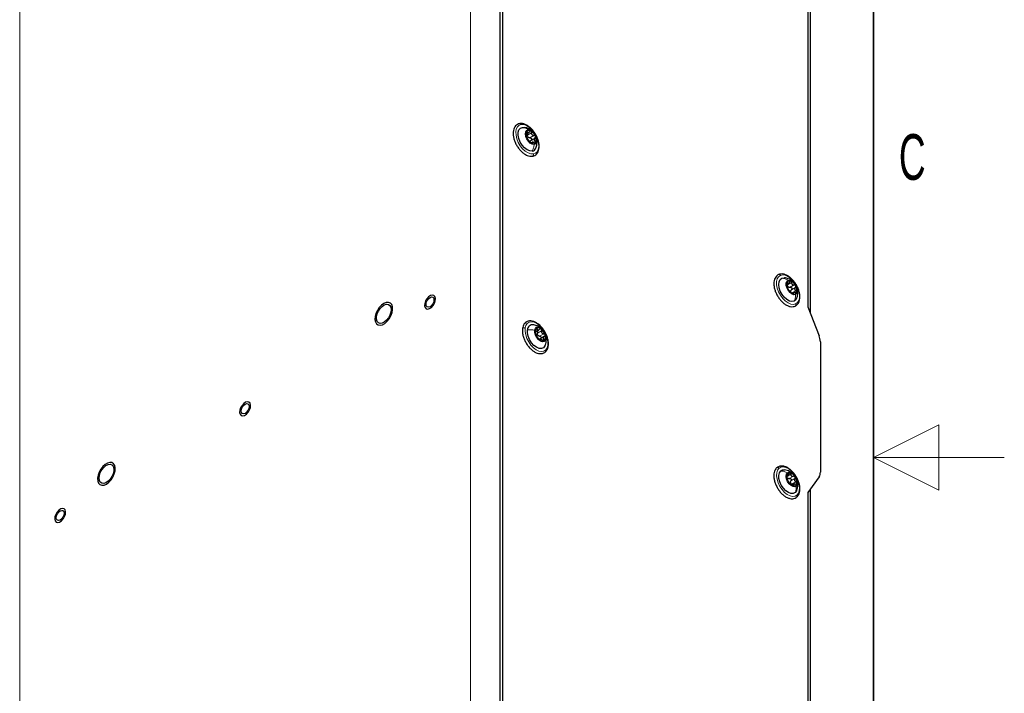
# Paper-space layout 'Blatt2' of a CAD drawing. Header units: millimetres. Extents: x 5 to 418, y 2 to 292.
# Tile 25 of 27: x 343 to 418, y 129 to 181. Entities that reach past the tile are written whole.
import ezdxf

# ---------------------------------------------------------------- set-up
doc = ezdxf.new("R2010")
doc.units = ezdxf.units.MM
doc.layers.add('SLD-0', color=7, linetype='Continuous')
doc.styles.add('SLDTEXTSTYLE0', font='TXT', dxfattribs={"width": 0.605})

psp = doc.layouts.new('Blatt2')

# ---------------------------------------------------------------- linework, layer by layer
at = {"color": 7, "linetype": 'Continuous', "lineweight": 18}
for p, q in [((377.1728, 216.4615), (377.1728, 113.5774)), ((379.4356, 113.5774), (379.4356, 216.4615)), ((342.6943, 93.6733), (342.6943, 196.5575)), ((381.4463, 172.1299), (381.5229, 172.1741)), ((381.5374, 171.934), (381.8485, 172.1136)), ((381.7149, 171.7212), (382.026, 171.9008)), ((381.837, 171.3108), (381.8682, 171.3288)), ((381.9535, 171.3745), (382.1128, 171.4665)), ((401.3874, 160.6041), (401.4279, 160.6275)), ((401.4182, 160.4646), (401.7294, 160.6442)), ((401.6096, 160.281), (401.9207, 160.4606)), ((401.7121, 160.0889), (402.0232, 160.2685)), ((401.7529, 159.8374), (402.064, 160.017)), ((401.8185, 159.7813), (401.865, 159.8081)), ((382.1425, 156.7895), (382.1486, 156.7931)), ((382.1776, 157.0357), (382.2733, 157.091)), ((382.302, 156.7755), (382.6132, 156.9551)), ((382.4602, 156.5399), (382.7713, 156.7195)), ((382.5063, 156.2397), (382.5162, 156.2454)), ((382.6739, 156.2355), (382.7991, 156.3077)), ((401.3584, 145.7969), (401.6696, 145.9765)), ((401.3857, 145.8739), (401.4014, 145.883)), ((401.5579, 145.6481), (401.869, 145.8277)), ((401.6788, 145.4679), (401.99, 145.6475)), ((401.7533, 145.2086), (402.0644, 145.3882)), ((401.8709, 145.0878), (401.9171, 145.1145))]:
    psp.add_line(p, q, dxfattribs=at)
at = {"color": 7, "linetype": 'Continuous', "lineweight": 25}
for p, q in [((379.4356, 122.8859), (379.4356, 207.1529)), ((379.6477, 123.0084), (379.6477, 207.2754)), ((402.9822, 193.8047), (402.9822, 158.7751)), ((403.1801, 158.2649), (403.1801, 193.8695)), ((381.1431, 172.5183), (381.2869, 172.5135)), ((381.454, 172.0213), (381.6263, 172.1208)), ((381.7958, 171.523), (382.1069, 171.7026)), ((381.8755, 171.3703), (381.8145, 171.3351)), ((401.3739, 160.5155), (401.5048, 160.5911)), ((401.8725, 159.8742), (401.7663, 159.8128)), ((402.9822, 158.7751), (403.835, 156.5771)), ((382.1764, 156.8862), (382.4056, 157.0186)), ((382.8104, 156.5143), (382.4662, 156.3157)), ((382.5228, 156.2677), (382.4801, 156.2431)), ((403.9298, 156.1141), (403.9298, 146.1342)), ((401.3608, 145.8067), (401.4549, 145.861)), ((403.835, 145.7806), (402.9822, 144.5672)), ((401.9239, 145.2096), (401.7799, 145.1265)), ((403.1801, 108.0849), (403.1801, 144.8488)), ((402.9822, 144.5672), (402.9822, 109.5376))]:
    psp.add_line(p, q, dxfattribs=at)
at = {"color": 7, "linetype": 'Continuous', "lineweight": 18, "flags": 128}
for points in [[(381.9749, 170.4816), (381.783, 170.4902), (381.5754, 170.5638), (381.3643, 170.6981), (381.162, 170.8854), (380.9801, 171.1148), (380.8292, 171.3729), (380.7182, 171.6447), (380.6535, 171.9144), (380.6388, 172.1664), (380.675, 172.386), (380.76, 172.5604), (380.8888, 172.6796), (381.054, 172.7365)], [(381.054, 172.7365), (381.2459, 172.7279), (381.4535, 172.6543), (381.6646, 172.5199), (381.867, 172.3326), (382.0489, 172.1033), (382.1997, 171.8452), (382.3107, 171.5734), (382.3754, 171.3037), (382.3901, 171.0517), (382.3539, 170.8321), (382.269, 170.6576), (382.1401, 170.5385), (381.9749, 170.4816)], [(402.0379, 159.0049), (401.8643, 158.966), (401.6668, 158.9928), (401.457, 159.0839), (401.2471, 159.2339), (401.0493, 159.4341), (400.8751, 159.6729), (400.7345, 159.9363), (400.6358, 160.2091), (400.5847, 160.4755), (400.5842, 160.7199), (400.6343, 160.9281), (400.732, 161.0881), (400.8718, 161.1905)], [(400.8718, 161.1905), (401.0455, 161.2294), (401.2429, 161.2025), (401.4527, 161.1114), (401.6626, 160.9614), (401.8604, 160.7612), (402.0347, 160.5225), (402.1752, 160.259), (402.2739, 159.9862), (402.325, 159.7199), (402.3256, 159.4755), (402.2755, 159.2673), (402.1777, 159.1073), (402.0379, 159.0049)], [(381.354, 157.1504), (381.4096, 157.3539), (381.5123, 157.5078), (381.6563, 157.6034), (381.8331, 157.6351), (382.0326, 157.6009), (382.2429, 157.503), (382.4521, 157.3469), (382.6479, 157.1418), (382.8188, 156.8996), (382.9551, 156.6343), (383.0487, 156.3614), (383.0943, 156.0968), (383.0892, 155.8557)], [(383.0892, 155.8557), (383.0336, 155.6523), (382.9308, 155.4983), (382.7868, 155.4028), (382.61, 155.3711), (382.4106, 155.4053), (382.2002, 155.5032), (381.991, 155.6593), (381.7953, 155.8644), (381.6243, 156.1066), (381.488, 156.3719), (381.3944, 156.6447), (381.3488, 156.9094), (381.354, 157.1504)], [(402.1428, 144.375), (401.9927, 144.2898), (401.8113, 144.2691), (401.6093, 144.3141), (401.3982, 144.4223), (401.1905, 144.5872), (400.9981, 144.7994), (400.8323, 145.0465), (400.7026, 145.3141), (400.6167, 145.5867), (400.5794, 145.8485), (400.5931, 146.0842), (400.6568, 146.2801), (400.767, 146.4249)], [(400.767, 146.4249), (400.9171, 146.5101), (401.0984, 146.5308), (401.3005, 146.4858), (401.5115, 146.3776), (401.7193, 146.2127), (401.9117, 146.0005), (402.0775, 145.7534), (402.2072, 145.4858), (402.2931, 145.2132), (402.3303, 144.9514), (402.3167, 144.7157), (402.2529, 144.5198), (402.1428, 144.375)]]:
    psp.add_lwpolyline(points, dxfattribs=at)
at = {"color": 7, "linetype": 'Continuous', "lineweight": 25, "flags": 128}
for points in [[(381.8858, 170.6998), (381.7012, 170.7137), (381.5015, 170.8001), (381.3029, 170.952), (381.1214, 171.1572), (380.9717, 171.399), (380.866, 171.6578), (380.8128, 171.9127), (380.8165, 172.1429), (380.8767, 172.3299), (380.9886, 172.4585), (381.1431, 172.5183)], [(382.0402, 171.2204), (381.8996, 171.237), (381.7484, 171.3192), (381.6048, 171.457), (381.4861, 171.6338), (381.4067, 171.8283), (381.3761, 172.0171), (381.398, 172.1773), (381.4697, 172.2896), (381.5827, 172.3406)], [(381.5827, 172.3406), (381.7233, 172.324), (381.8745, 172.2418), (382.0181, 172.104), (382.1368, 171.9271), (382.2162, 171.7326), (382.2468, 171.5439), (382.225, 171.3837), (382.1532, 171.2713), (382.0402, 171.2204)], [(401.9251, 159.2164), (401.7572, 159.185), (401.5649, 159.2276), (401.3637, 159.3406), (401.1698, 159.515), (400.9991, 159.7366), (400.8652, 159.9874), (400.7792, 160.2472), (400.7478, 160.4949), (400.7738, 160.7103), (400.8549, 160.8762), (400.9847, 160.979)], [(400.9847, 160.979), (401.1525, 161.0103), (401.1861, 161.0081)], [(402.0415, 159.7262), (401.9128, 159.7088), (401.7646, 159.759), (401.6149, 159.8707), (401.4818, 160.0304), (401.3812, 160.2189), (401.3253, 160.4135), (401.3209, 160.5907), (401.3684, 160.7291), (401.4622, 160.812)], [(401.4622, 160.812), (401.5909, 160.8294), (401.7391, 160.7793), (401.8888, 160.6676), (402.0219, 160.5078), (402.1225, 160.3193), (402.1784, 160.1247), (402.1829, 159.9475), (402.1353, 159.8091), (402.0415, 159.7262)], [(374.1158, 159.6515), (373.9714, 159.555), (373.8395, 159.4095), (373.7361, 159.2326), (373.6737, 159.0456), (373.6598, 158.871), (373.696, 158.7299), (373.7781, 158.6394), (373.896, 158.6103), (374.0356, 158.6461), (374.1801, 158.7426), (374.3119, 158.888), (374.4153, 159.065), (374.4777, 159.252), (374.4916, 159.4266), (374.4554, 159.5676), (374.3733, 159.6582), (374.2554, 159.6873), (374.1158, 159.6515)], [(370.6234, 157.521), (370.8021, 157.6789), (370.9613, 157.8793), (371.0893, 158.1072), (371.1766, 158.3458), (371.2167, 158.5773), (371.2066, 158.7846), (371.1471, 158.9524), (371.0426, 159.0681), (370.9008, 159.1232), (370.7322, 159.1136), (370.5494, 159.0401), (370.366, 158.908), (370.1954, 158.7272), (370.0504, 158.511), (369.9418, 158.2756), (369.8775, 158.0383), (369.8624, 157.8168), (369.8975, 157.6275), (369.9803, 157.4845), (370.1046, 157.3982), (370.2612, 157.3753), (370.4386, 157.4172), (370.6234, 157.521)], [(371.0807, 158.7555), (371.1059, 158.5775), (371.0807, 158.3704), (371.0076, 158.1528), (370.8929, 157.9438), (370.7468, 157.7621), (370.5824, 157.6239), (370.4143, 157.5414), (370.2573, 157.5219), (370.1255, 157.5672), (370.0305, 157.6733), (369.9808, 157.8306), (369.9808, 158.0254), (370.0305, 158.2401), (370.1255, 158.4558), (370.2573, 158.6534), (370.4143, 158.8151), (370.5824, 158.9267), (370.7468, 158.9783), (370.8929, 158.9652), (371.0076, 158.8887), (371.0807, 158.7555)], [(374.3566, 159.4453), (374.3798, 159.3243), (374.3566, 159.1766), (374.2907, 159.0246), (374.1921, 158.8916), (374.0757, 158.7977), (373.9593, 158.7572), (373.8607, 158.7764), (373.7948, 158.8523), (373.7716, 158.9733), (373.7948, 159.121), (373.8607, 159.2729), (373.9593, 159.406), (374.0757, 159.4999), (374.1921, 159.5403), (374.2907, 159.5212), (374.3566, 159.4453)], [(402.1129, 159.4188), (402.0548, 159.3192), (401.9251, 159.2164)], [(382.8799, 155.825), (382.8641, 155.7912), (382.7549, 155.659), (382.6024, 155.5952), (382.4192, 155.605), (382.2199, 155.6875), (382.0207, 155.8361), (381.8378, 156.0388), (381.6861, 156.279), (381.5777, 156.5374), (381.5214, 156.793), (381.5219, 157.0252)], [(382.0876, 156.9961), (382.1351, 157.1345), (382.2289, 157.2174), (382.3576, 157.2348), (382.5058, 157.1847), (382.6555, 157.073), (382.7886, 156.9132), (382.8892, 156.7247), (382.9451, 156.5301), (382.9496, 156.3529)], [(382.9496, 156.3529), (382.902, 156.2146), (382.8082, 156.1317), (382.6795, 156.1142), (382.5313, 156.1644), (382.3816, 156.2761), (382.2485, 156.4358), (382.1479, 156.6244), (382.092, 156.819), (382.0876, 156.9961)], [(359.9737, 151.4874), (359.8292, 151.3909), (359.6974, 151.2454), (359.594, 151.0685), (359.5316, 150.8815), (359.5177, 150.7069), (359.5539, 150.5659), (359.6359, 150.4753), (359.7539, 150.4462), (359.8935, 150.482), (360.0379, 150.5785), (360.1698, 150.724), (360.2731, 150.9009), (360.3356, 151.0879), (360.3495, 151.2625), (360.3132, 151.4036), (360.2312, 151.4941), (360.1133, 151.5232), (359.9737, 151.4874)], [(360.2145, 151.2812), (360.2376, 151.1602), (360.2145, 151.0125), (360.1486, 150.8605), (360.0499, 150.7275), (359.9336, 150.6336), (359.8172, 150.5931), (359.7186, 150.6123), (359.6527, 150.6882), (359.6295, 150.8092), (359.6527, 150.9569), (359.7186, 151.1089), (359.8172, 151.2419), (359.9336, 151.3358), (360.0499, 151.3763), (360.1486, 151.3571), (360.2145, 151.2812)], [(349.1485, 145.1455), (349.3318, 145.2237), (349.5147, 145.3599), (349.6838, 145.5439), (349.8263, 145.7621), (349.9319, 145.9983), (349.9926, 146.235), (350.0039, 146.4546), (349.965, 146.6408), (349.8788, 146.7799), (349.7516, 146.8615), (349.593, 146.8795), (349.4146, 146.8327), (349.2298, 146.7245), (349.0521, 146.5629), (348.8948, 146.3599), (348.7696, 146.1305), (348.6857, 145.8919), (348.6494, 145.6616), (348.6633, 145.4568), (348.7265, 145.2926), (348.8342, 145.1812), (348.9784, 145.1309), (349.1485, 145.1455)], [(348.7864, 145.5002), (348.7613, 145.6782), (348.7864, 145.8853), (348.8596, 146.103), (348.9743, 146.3119), (349.1203, 146.4936), (349.2847, 146.6318), (349.4528, 146.7143), (349.6098, 146.7338), (349.7416, 146.6885), (349.8366, 146.5824), (349.8863, 146.4251), (349.8863, 146.2304), (349.8366, 146.0156), (349.7416, 145.7999), (349.6098, 145.6024), (349.4528, 145.4406), (349.2847, 145.329), (349.1203, 145.2774), (348.9743, 145.2905), (348.8596, 145.367), (348.7864, 145.5002)], [(402.0096, 144.5734), (401.8636, 144.4977), (401.6845, 144.4951), (401.4868, 144.5658), (401.2865, 144.7041), (401.0998, 144.8987), (400.9419, 145.134), (400.8256, 145.3908), (400.7602, 145.6484), (400.7511, 145.8858), (400.7991, 146.0838), (400.9001, 146.2265)], [(400.9001, 146.2265), (401.0461, 146.3022), (401.1962, 146.3092)], [(401.4101, 146.0805), (401.5231, 146.1315), (401.6637, 146.1149), (401.8149, 146.0327), (401.9585, 145.8949), (402.0772, 145.7181), (402.1566, 145.5235), (402.1873, 145.3348), (402.1654, 145.1746), (402.0936, 145.0622)], [(402.0936, 145.0622), (401.9806, 145.0113), (401.84, 145.0279), (401.6888, 145.1101), (401.5452, 145.2479), (401.4265, 145.4247), (401.3471, 145.6192), (401.3165, 145.808), (401.3384, 145.9682), (401.4101, 146.0805)], [(402.112, 144.719), (402.1107, 144.716), (402.0096, 144.5734)], [(345.8315, 143.3233), (345.6871, 143.2268), (345.5552, 143.0814), (345.4519, 142.9044), (345.3894, 142.7174), (345.3755, 142.5428), (345.4118, 142.4018), (345.4938, 142.3112), (345.6117, 142.2821), (345.7513, 142.3179), (345.8958, 142.4144), (346.0276, 142.5599), (346.131, 142.7368), (346.1934, 142.9238), (346.2073, 143.0984), (346.1711, 143.2395), (346.0891, 143.33), (345.9711, 143.3591), (345.8315, 143.3233)], [(346.0723, 143.1172), (346.0955, 142.9962), (346.0723, 142.8484), (346.0064, 142.6965), (345.9078, 142.5634), (345.7914, 142.4695), (345.6751, 142.4291), (345.5764, 142.4482), (345.5105, 142.5241), (345.4874, 142.6451), (345.5105, 142.7928), (345.5764, 142.9448), (345.6751, 143.0778), (345.7914, 143.1717), (345.9078, 143.2122), (346.0064, 143.193), (346.0723, 143.1172)]]:
    psp.add_lwpolyline(points, dxfattribs=at)
at = {"color": 7, "linetype": 'Continuous', "lineweight": 25}
for centre, radius, start, end in [((381.9478, 171.9787), 0.5325, 155.608301, 207.259682), ((381.654, 172.0544), 0.2394, 52.458526, 142.959655), ((382.2639, 172.0386), 0.8459, 201.0439, 238.587001), ((381.8111, 171.9756), 0.3099, 213.825934, 225.806162), ((381.359, 171.5223), 0.8459, 21.044441, 58.58646), ((381.6751, 171.5822), 0.5325, 335.609013, 27.258932), ((381.9689, 171.5065), 0.2394, 232.456603, 322.959588), ((381.8295, 171.0634), 0.3679, 278.801086, 338.974811), ((402.0207, 160.4809), 0.6617, 166.992248, 211.43998), ((401.5824, 160.5665), 0.216, 65.587291, 162.948646), ((401.3775, 160.0804), 0.7435, 25.670739, 66.689594), ((401.483, 160.0573), 0.6617, 346.992869, 31.43936), ((401.6559, 160.5114), 0.272, 219.648741, 232.715325), ((402.1262, 160.4579), 0.7435, 205.670739, 246.689594), ((401.8963, 159.9967), 0.2414, 182.138236, 196.291782), ((401.9213, 159.9717), 0.216, 245.587291, 342.948646), ((381.9148, 157.0224), 0.3929, 82.604006, 179.599849), ((382.5309, 156.8797), 0.4132, 141.412057, 203.027687), ((383.0228, 156.9678), 0.9073, 195.977447, 231.760048), ((382.3652, 156.8903), 0.293, 44.034784, 122.481332), ((382.5985, 156.8012), 0.3331, 208.1632, 219.574771), ((382.0143, 156.3813), 0.9073, 15.977572, 51.759581), ((382.6719, 156.4588), 0.293, 224.034217, 302.480984), ((382.5062, 156.4694), 0.4132, 321.41265, 23.027094), ((402.6281, 156.0889), 1.3019, 1.10848, 22.021051), ((403.3165, 146.109), 0.6138, 327.65084, 2.351229), ((402.1399, 145.812), 0.7816, 176.205381, 215.841643), ((401.5807, 145.8615), 0.2207, 83.528039, 179.414999), ((401.5533, 145.8386), 0.2246, 225.842971, 240.701784), ((402.0418, 145.6633), 0.6182, 209.979443, 256.562708), ((401.4619, 145.4795), 0.6182, 29.979265, 76.562886), ((401.9188, 145.4028), 0.2861, 189.704296, 202.339953), ((401.3638, 145.3308), 0.7816, 356.205268, 35.841933), ((401.923, 145.2813), 0.2207, 263.528016, 359.415803)]:
    psp.add_arc(centre, radius, start, end, dxfattribs=at)
for points, knots in [([(380.953, 172.8064), (380.9169, 172.7995), (380.8198, 172.7809), (380.6758, 172.7002), (380.5482, 172.5558), (380.4655, 172.3694), (380.4276, 172.1489), (380.4355, 171.9012), (380.4885, 171.6376), (380.5836, 171.3707), (380.7159, 171.1123), (380.8796, 170.8736), (381.0679, 170.6649), (381.274, 170.4948), (381.4907, 170.3738), (381.7048, 170.3051), (381.8436, 170.311), (381.9062, 170.3137)], [0, 0, 0, 0, 0.03142783, 0.08461985, 0.13778931, 0.19411658, 0.25723066, 0.32812526, 0.40540701, 0.48688993, 0.57040479, 0.65366127, 0.73440128, 0.81075742, 0.88156981, 0.94663429, 1, 1, 1, 1]), ([(381.9062, 170.3137), (381.9423, 170.3206), (382.0395, 170.3392), (382.1834, 170.4199), (382.311, 170.5643), (382.3938, 170.7507), (382.4316, 170.9712), (382.4238, 171.2189), (382.3707, 171.4824), (382.2756, 171.7494), (382.1433, 172.0078), (381.9796, 172.2465), (381.7913, 172.4552), (381.5852, 172.6253), (381.3685, 172.7463), (381.1544, 172.815), (381.0156, 172.8091), (380.953, 172.8064)], [0, 0, 0, 0, 0.03142783, 0.08461967, 0.13778913, 0.19411796, 0.25723207, 0.32812498, 0.40540673, 0.48688973, 0.57040611, 0.65366107, 0.73440236, 0.81075743, 0.88157001, 0.94663429, 1, 1, 1, 1]), ([(381.9094, 172.212), (381.8758, 172.2439), (381.7908, 172.3247), (381.5833, 172.4448), (381.397, 172.4878), (381.2802, 172.5147)], [0, 0, 0, 0, 0.1956556, 0.4954024, 1, 1, 1, 1]), ([(381.4629, 172.1986), (381.4588, 172.1899), (381.4497, 172.1704), (381.4457, 172.1359), (381.445, 172.0982), (381.4482, 172.0725), (381.4498, 172.0597)], [0, 0, 0, 0, 0.2023589, 0.4531626, 0.7270085, 1, 1, 1, 1]), ([(381.4557, 171.8236), (381.4583, 171.8305), (381.4636, 171.8446), (381.4625, 171.8701), (381.4626, 171.9004), (381.4611, 171.937), (381.4584, 171.991), (381.4532, 172.0322), (381.4498, 172.0597)], [0, 0, 0, 0, 0.0918662, 0.1879656, 0.3179879, 0.4763217, 0.6501849, 1, 1, 1, 1]), ([(381.4557, 171.8236), (381.4546, 171.8209), (381.4511, 171.8125), (381.4558, 171.7934), (381.462, 171.7666), (381.47, 171.7462), (381.4745, 171.7349)], [0, 0, 0, 0, 0.0916876, 0.2936671, 0.6062346, 1, 1, 1, 1]), ([(381.5229, 172.1741), (381.5192, 172.1824), (381.5125, 172.1971), (381.4969, 172.2136), (381.4751, 172.2148), (381.4672, 172.2044), (381.4629, 172.1986)], [0, 0, 0, 0, 0.3221773, 0.5668182, 0.7616787, 1, 1, 1, 1]), ([(381.4745, 171.7349), (381.4797, 171.7229), (381.4897, 171.6997), (381.5066, 171.6689), (381.5217, 171.644), (381.5323, 171.6308), (381.5367, 171.6254)], [0, 0, 0, 0, 0.3098685, 0.5987969, 0.8344684, 1, 1, 1, 1]), ([(381.5049, 172.0507), (381.5079, 172.0483), (381.5205, 172.0383), (381.5325, 172.0105), (381.5413, 171.9733), (381.5387, 171.9472), (381.5374, 171.934)], [0, 0, 0, 0, 0.090815, 0.3814927, 0.6878623, 1, 1, 1, 1]), ([(381.5229, 172.1741), (381.531, 172.1562), (381.5424, 172.1307), (381.5729, 172.1107), (381.599, 172.1085), (381.6255, 172.1189), (381.6618, 172.1458), (381.681, 172.1762), (381.6945, 172.1974)], [0, 0, 0, 0, 0.23997154, 0.34053015, 0.44047158, 0.5551843, 0.68951536, 1, 1, 1, 1]), ([(381.5537, 171.8031), (381.5458, 171.8241), (381.5299, 171.8665), (381.5349, 171.9114), (381.5374, 171.934)], [0, 0, 0, 0, 0.496491, 1, 1, 1, 1]), ([(381.7149, 171.7212), (381.6936, 171.721), (381.6507, 171.7208), (381.6137, 171.7425), (381.5951, 171.7534)], [0, 0, 0, 0, 0.4957978, 1, 1, 1, 1]), ([(381.7998, 172.2442), (381.7902, 172.2479), (381.771, 172.2553), (381.7395, 172.2469), (381.713, 172.2267), (381.7009, 172.2075), (381.6945, 172.1974)], [0, 0, 0, 0, 0.236285, 0.4702193, 0.7225572, 1, 1, 1, 1]), ([(381.7149, 171.7212), (381.7272, 171.721), (381.7522, 171.7207), (381.7879, 171.7059), (381.8181, 171.6811), (381.8391, 171.648), (381.8475, 171.6107), (381.8421, 171.5744), (381.8243, 171.543), (381.8053, 171.5297), (381.7958, 171.523)], [0, 0, 0, 0, 0.124728, 0.2527338, 0.3848406, 0.5168481, 0.6444604, 0.7660497, 0.8828477, 1, 1, 1, 1]), ([(381.8485, 172.1136), (381.8498, 172.1267), (381.8523, 172.1526), (381.844, 172.1902), (381.8277, 172.2236), (381.8088, 172.2376), (381.7998, 172.2442)], [0, 0, 0, 0, 0.26546812, 0.52741933, 0.77522475, 1, 1, 1, 1]), ([(381.8485, 172.1136), (381.8462, 172.0856), (381.8427, 172.0435), (381.8595, 171.99), (381.8809, 171.9545), (381.9115, 171.9272), (381.9593, 171.9025), (381.9995, 171.9015), (382.026, 171.9008)], [0, 0, 0, 0, 0.2570566, 0.3851502, 0.5110676, 0.6355352, 0.7589837, 1, 1, 1, 1]), ([(382.1484, 171.8261), (382.1423, 171.8377), (382.13, 171.8608), (382.0991, 171.8853), (382.0635, 171.9004), (382.0384, 171.9006), (382.026, 171.9008)], [0, 0, 0, 0, 0.2554441, 0.5105217, 0.758738, 1, 1, 1, 1]), ([(382.1069, 171.7026), (382.087, 171.6882), (382.0574, 171.6669), (382.0361, 171.6237), (382.0305, 171.5886), (382.0379, 171.5532), (382.0618, 171.5081), (382.0922, 171.4834), (382.1128, 171.4665)], [0, 0, 0, 0, 0.2467856, 0.3663351, 0.4839048, 0.604053, 0.7302012, 1, 1, 1, 1]), ([(382.1069, 171.7026), (382.1164, 171.7093), (382.1353, 171.7226), (382.153, 171.7538), (382.1592, 171.7902), (382.1521, 171.8139), (382.1484, 171.8261)], [0, 0, 0, 0, 0.2417499, 0.4839013, 0.7352348, 1, 1, 1, 1]), ([(382.1706, 170.9259), (382.205, 171.0235), (382.2657, 171.1958), (382.2716, 171.4569), (382.2531, 171.635), (382.2143, 171.7242), (382.2068, 171.7414)], [0, 0, 0, 0, 0.3686033, 0.6509281, 0.9327858, 1, 1, 1, 1]), ([(381.7141, 171.4125), (381.6983, 171.4313), (381.6737, 171.4606), (381.6392, 171.4998), (381.6129, 171.5307), (381.5887, 171.5602), (381.564, 171.592), (381.5468, 171.6131), (381.5367, 171.6254)], [0, 0, 0, 0, 0.2655069, 0.4146897, 0.564582, 0.705175, 0.827541, 1, 1, 1, 1]), ([(381.7141, 171.4125), (381.7214, 171.404), (381.7368, 171.3857), (381.7634, 171.3601), (381.7919, 171.3358), (381.8131, 171.3228), (381.8231, 171.3167)], [0, 0, 0, 0, 0.2304477, 0.4915961, 0.7589784, 1, 1, 1, 1]), ([(381.7245, 171.4365), (381.7318, 171.4541), (381.7467, 171.4901), (381.7792, 171.5119), (381.7958, 171.523)], [0, 0, 0, 0, 0.4880312, 1, 1, 1, 1]), ([(381.8231, 171.3167), (381.8309, 171.3129), (381.8436, 171.3068), (381.8634, 171.3022), (381.8742, 171.3151), (381.8704, 171.3237), (381.8682, 171.3288)], [0, 0, 0, 0, 0.3869358, 0.6264038, 0.7791044, 1, 1, 1, 1]), ([(382.0397, 171.352), (382.0141, 171.3604), (381.9772, 171.3725), (381.9289, 171.3782), (381.9, 171.3779), (381.8783, 171.3735), (381.8589, 171.3573), (381.8644, 171.3403), (381.8682, 171.3288)], [0, 0, 0, 0, 0.376383, 0.542367, 0.6791245, 0.7794769, 0.8511157, 1, 1, 1, 1]), ([(382.0397, 171.352), (382.0519, 171.348), (382.0752, 171.3404), (382.1095, 171.3377), (382.1408, 171.3426), (382.154, 171.3561), (382.16, 171.3623)], [0, 0, 0, 0, 0.2968505, 0.5695259, 0.8030749, 1, 1, 1, 1]), ([(382.16, 171.3623), (382.1631, 171.3702), (382.1696, 171.3873), (382.1599, 171.4165), (382.1411, 171.4439), (382.1226, 171.4587), (382.1128, 171.4665)], [0, 0, 0, 0, 0.1995473, 0.4307245, 0.7003599, 1, 1, 1, 1]), ([(400.7376, 161.2509), (400.7054, 161.2339), (400.6185, 161.1882), (400.5041, 161.0668), (400.4148, 160.8868), (400.3706, 160.6705), (400.372, 160.4262), (400.4187, 160.1641), (400.5082, 159.8968), (400.6355, 159.6365), (400.7952, 159.3944), (400.9805, 159.1808), (401.1844, 159.0052), (401.4003, 158.8753), (401.6203, 158.8015), (401.8283, 158.7869), (401.9489, 158.8282), (402.0024, 158.8465)], [0, 0, 0, 0, 0.03110517, 0.08393873, 0.13956112, 0.20158253, 0.27141917, 0.34794388, 0.42895877, 0.51232244, 0.59575245, 0.67697584, 0.75404004, 0.82567284, 0.89152752, 0.9518783, 1, 1, 1, 1]), ([(402.0024, 158.8465), (402.0346, 158.8634), (402.1215, 158.9092), (402.236, 159.0306), (402.3252, 159.2105), (402.3694, 159.4268), (402.3681, 159.6712), (402.3213, 159.9333), (402.2319, 160.2006), (402.1045, 160.4608), (401.9449, 160.703), (401.7596, 160.9166), (401.5557, 161.0922), (401.3397, 161.2221), (401.1198, 161.2959), (400.9117, 161.3105), (400.7911, 161.2692), (400.7376, 161.2509)], [0, 0, 0, 0, 0.0311052, 0.0839388, 0.1395612, 0.2015825, 0.2714192, 0.3479423, 0.4289572, 0.5123228, 0.5957524, 0.6769759, 0.7540401, 0.825673, 0.8915283, 0.9518783, 1, 1, 1, 1]), ([(401.883, 160.6629), (401.8617, 160.6882), (401.7962, 160.766), (401.656, 160.8569), (401.4463, 160.9617), (401.2826, 160.9907), (401.1819, 161.0085)], [0, 0, 0, 0, 0.1236643, 0.3805048, 0.6187923, 1, 1, 1, 1]), ([(401.376, 160.6299), (401.3735, 160.6197), (401.3681, 160.5975), (401.3683, 160.5615), (401.3715, 160.5237), (401.3768, 160.4987), (401.3794, 160.4865)], [0, 0, 0, 0, 0.214939, 0.4717413, 0.7414731, 1, 1, 1, 1]), ([(401.4279, 160.6275), (401.4242, 160.6342), (401.418, 160.6457), (401.4014, 160.6575), (401.3829, 160.6488), (401.3786, 160.6369), (401.376, 160.6299)], [0, 0, 0, 0, 0.3033742, 0.5176711, 0.7117292, 1, 1, 1, 1]), ([(401.4203, 160.235), (401.4199, 160.2453), (401.4191, 160.2647), (401.4136, 160.295), (401.4084, 160.3283), (401.4021, 160.3664), (401.3936, 160.42), (401.3851, 160.4601), (401.3794, 160.4865)], [0, 0, 0, 0, 0.1213822, 0.2277471, 0.3620524, 0.5176893, 0.68251, 1, 1, 1, 1]), ([(401.4465, 160.3378), (401.4369, 160.3574), (401.4174, 160.3974), (401.418, 160.442), (401.4182, 160.4646)], [0, 0, 0, 0, 0.4910759, 1, 1, 1, 1]), ([(401.4279, 160.6275), (401.436, 160.6127), (401.4475, 160.5918), (401.4773, 160.5812), (401.5006, 160.5869), (401.5227, 160.6035), (401.553, 160.638), (401.568, 160.6718), (401.5784, 160.6953)], [0, 0, 0, 0, 0.2131097, 0.3009313, 0.3963815, 0.516344, 0.6616999, 1, 1, 1, 1]), ([(401.6717, 160.7632), (401.6623, 160.7648), (401.643, 160.7681), (401.615, 160.7528), (401.5929, 160.7279), (401.5834, 160.7066), (401.5784, 160.6953)], [0, 0, 0, 0, 0.2202125, 0.4512464, 0.7113088, 1, 1, 1, 1]), ([(401.7294, 160.6442), (401.7293, 160.6573), (401.7293, 160.6828), (401.7182, 160.7182), (401.6999, 160.7482), (401.6807, 160.7584), (401.6717, 160.7632)], [0, 0, 0, 0, 0.2768269, 0.5426318, 0.7856133, 1, 1, 1, 1]), ([(401.7294, 160.6442), (401.7298, 160.6163), (401.7304, 160.5746), (401.7517, 160.524), (401.7757, 160.492), (401.8079, 160.4696), (401.8568, 160.4521), (401.8952, 160.4572), (401.9207, 160.4606)], [0, 0, 0, 0, 0.2628758, 0.3911821, 0.5158022, 0.6382117, 0.7598599, 1, 1, 1, 1]), ([(402.0476, 160.4025), (402.0403, 160.4134), (402.0259, 160.435), (401.9931, 160.4559), (401.9567, 160.4659), (401.9326, 160.4623), (401.9207, 160.4606)], [0, 0, 0, 0, 0.2613801, 0.5161317, 0.7610813, 1, 1, 1, 1]), ([(402.0232, 160.2685), (402.0315, 160.2769), (402.0483, 160.2938), (402.0611, 160.3285), (402.0625, 160.3667), (402.0526, 160.3904), (402.0476, 160.4025)], [0, 0, 0, 0, 0.2382417, 0.4819313, 0.7362105, 1, 1, 1, 1]), ([(401.4203, 160.235), (401.4204, 160.2307), (401.421, 160.2187), (401.4284, 160.197), (401.4396, 160.168), (401.4503, 160.1471), (401.4561, 160.1358)], [0, 0, 0, 0, 0.1204727, 0.3379928, 0.641862, 1, 1, 1, 1]), ([(401.4561, 160.1358), (401.4624, 160.1245), (401.4742, 160.1032), (401.4929, 160.0761), (401.5083, 160.0558), (401.5187, 160.0465), (401.5227, 160.0429)], [0, 0, 0, 0, 0.3372784, 0.634471, 0.859936, 1, 1, 1, 1]), ([(401.6096, 160.281), (401.5892, 160.2776), (401.5484, 160.2708), (401.5102, 160.2869), (401.4911, 160.2949)], [0, 0, 0, 0, 0.4989788, 1, 1, 1, 1]), ([(401.7141, 159.8592), (401.6957, 159.8777), (401.6674, 159.9062), (401.6282, 159.9427), (401.5995, 159.9701), (401.5737, 159.9949), (401.5493, 160.0196), (401.5322, 160.0346), (401.5227, 160.0429)], [0, 0, 0, 0, 0.2953133, 0.4532783, 0.6063568, 0.7438314, 0.857366, 1, 1, 1, 1]), ([(401.6096, 160.281), (401.6215, 160.2827), (401.6455, 160.2862), (401.6819, 160.2764), (401.7141, 160.2553), (401.7382, 160.2242), (401.7508, 160.1871), (401.7501, 160.1492), (401.7372, 160.1143), (401.7204, 160.0973), (401.7121, 160.0889)], [0, 0, 0, 0, 0.1203689, 0.2434671, 0.3720047, 0.5036314, 0.6342239, 0.7606152, 0.8813696, 1, 1, 1, 1]), ([(401.655, 159.9877), (401.6595, 160.0072), (401.6684, 160.0466), (401.6975, 160.0747), (401.7121, 160.0889)], [0, 0, 0, 0, 0.49606, 1, 1, 1, 1]), ([(401.7529, 159.8374), (401.7341, 159.8495), (401.6974, 159.8731), (401.6754, 159.9107), (401.6646, 159.929)], [0, 0, 0, 0, 0.5118888, 1, 1, 1, 1]), ([(401.7141, 159.8592), (401.7226, 159.8507), (401.7403, 159.833), (401.7697, 159.8094), (401.8001, 159.7885), (401.8219, 159.7793), (401.832, 159.775)], [0, 0, 0, 0, 0.2469583, 0.5138931, 0.7753234, 1, 1, 1, 1]), ([(401.832, 159.775), (401.8395, 159.7727), (401.8517, 159.7688), (401.8713, 159.7737), (401.8738, 159.7923), (401.8683, 159.8022), (401.865, 159.8081)], [0, 0, 0, 0, 0.3286271, 0.5333592, 0.7210713, 1, 1, 1, 1]), ([(402.0156, 159.876), (401.9899, 159.8811), (401.9531, 159.8883), (401.9063, 159.8854), (401.8794, 159.879), (401.8599, 159.8668), (401.8483, 159.8404), (401.8581, 159.8215), (401.865, 159.8081)], [0, 0, 0, 0, 0.3547205, 0.5080791, 0.6337161, 0.7294698, 0.809473, 1, 1, 1, 1]), ([(402.0232, 160.2685), (402.0058, 160.2504), (401.9796, 160.2233), (401.9654, 160.1751), (401.9652, 160.1373), (401.9776, 160.1007), (402.0073, 160.0557), (402.0412, 160.0326), (402.064, 160.017)], [0, 0, 0, 0, 0.24062431, 0.36074005, 0.4810296, 0.60459199, 0.73292555, 1, 1, 1, 1]), ([(402.0156, 159.876), (402.0278, 159.8736), (402.0512, 159.869), (402.0847, 159.8718), (402.114, 159.8837), (402.1233, 159.9004), (402.1278, 159.9084)], [0, 0, 0, 0, 0.2930392, 0.5590867, 0.7905255, 1, 1, 1, 1]), ([(402.1278, 159.9084), (402.1292, 159.9178), (402.1323, 159.9379), (402.1183, 159.9683), (402.0956, 159.996), (402.0748, 160.0098), (402.064, 160.017)], [0, 0, 0, 0, 0.2077337, 0.4462415, 0.7135783, 1, 1, 1, 1]), ([(402.1103, 159.4128), (402.1397, 159.4928), (402.192, 159.6353), (402.2134, 159.8657), (402.2081, 160.0373), (402.177, 160.1354), (402.17, 160.1576)], [0, 0, 0, 0, 0.3340034, 0.5951692, 0.908408, 1, 1, 1, 1]), ([(383.1232, 155.7905), (383.1274, 155.8329), (383.14, 155.96), (383.1209, 156.1801), (383.0572, 156.4459), (382.9518, 156.7118), (382.8108, 156.9661), (382.64, 157.198), (382.4464, 157.3974), (382.2369, 157.5556), (382.0183, 157.6643), (381.7984, 157.7149), (381.5898, 157.6988), (381.4106, 157.616), (381.2751, 157.4787), (381.1863, 157.307), (381.1622, 157.1805), (381.1502, 157.1177)], [0, 0, 0, 0, 0.0364611, 0.1094528, 0.1880281, 0.2702609, 0.3539378, 0.4367623, 0.5165282, 0.5915295, 0.6608367, 0.7244367, 0.7827724, 0.8369843, 0.8899439, 0.945403, 1, 1, 1, 1]), ([(382.5505, 157.15), (382.516, 157.1833), (382.4278, 157.2685), (382.2227, 157.3608), (382.0536, 157.3941), (381.9574, 157.413)], [0, 0, 0, 0, 0.2167758, 0.5545768, 1, 1, 1, 1]), ([(381.1502, 157.1177), (381.146, 157.0754), (381.1334, 156.9482), (381.1526, 156.7281), (381.2162, 156.4623), (381.3217, 156.1965), (381.4627, 155.9421), (381.6334, 155.7103), (381.8271, 155.5108), (382.0365, 155.3526), (382.2551, 155.2439), (382.475, 155.1933), (382.6837, 155.2094), (382.8628, 155.2922), (382.9983, 155.4295), (383.0872, 155.6012), (383.1113, 155.7277), (383.1232, 155.7905)], [0, 0, 0, 0, 0.0364611, 0.1094528, 0.1880273, 0.270261, 0.3539378, 0.4367624, 0.5165282, 0.5915295, 0.6608367, 0.7244368, 0.7827725, 0.8369843, 0.889944, 0.9454038, 1, 1, 1, 1]), ([(382.1486, 156.7931), (382.1463, 156.7923), (382.1392, 156.79), (382.1407, 156.7712), (382.1422, 156.7486), (382.1475, 156.7292), (382.1506, 156.718)], [0, 0, 0, 0, 0.08305278, 0.26224444, 0.57551706, 1, 1, 1, 1]), ([(382.1486, 156.7931), (382.1539, 156.7958), (382.165, 156.8017), (382.1679, 156.8243), (382.1733, 156.8502), (382.1764, 156.8845), (382.1802, 156.9373), (382.1787, 156.9786), (382.1778, 157.0066)], [0, 0, 0, 0, 0.07583542, 0.16058761, 0.28400248, 0.44226714, 0.62238783, 1, 1, 1, 1]), ([(382.1506, 156.718), (382.1545, 156.7057), (382.1621, 156.6813), (382.1766, 156.6476), (382.1907, 156.6186), (382.2011, 156.602), (382.2055, 156.5948)], [0, 0, 0, 0, 0.2862404, 0.5678147, 0.8121469, 1, 1, 1, 1]), ([(382.2079, 157.1374), (382.2023, 157.1304), (382.1896, 157.1145), (382.1813, 157.0821), (382.1764, 157.0455), (382.1773, 157.0197), (382.1778, 157.0066)], [0, 0, 0, 0, 0.1937101, 0.4385638, 0.7149639, 1, 1, 1, 1]), ([(382.2733, 157.091), (382.2698, 157.1008), (382.2635, 157.1186), (382.248, 157.1391), (382.2257, 157.1487), (382.2139, 157.1412), (382.2079, 157.1374)], [0, 0, 0, 0, 0.3235251, 0.5854805, 0.7915514, 1, 1, 1, 1]), ([(382.2425, 156.9244), (382.2502, 156.9216), (382.2691, 156.9146), (382.2906, 156.888), (382.3053, 156.8532), (382.31, 156.8139), (382.3047, 156.7883), (382.302, 156.7755)], [0, 0, 0, 0, 0.13709847, 0.33919826, 0.55645074, 0.7786219, 1, 1, 1, 1]), ([(382.2733, 157.091), (382.2809, 157.0701), (382.2916, 157.0401), (382.322, 157.0121), (382.3494, 157.0023), (382.3793, 157.0057), (382.4207, 157.024), (382.4443, 157.0505), (382.4607, 157.0689)], [0, 0, 0, 0, 0.2572251, 0.3685687, 0.4750535, 0.5883787, 0.7148437, 1, 1, 1, 1]), ([(382.3049, 156.6439), (382.299, 156.6658), (382.2873, 156.7094), (382.2971, 156.7535), (382.302, 156.7755)], [0, 0, 0, 0, 0.500616, 1, 1, 1, 1]), ([(382.5759, 157.0939), (382.5662, 157.0995), (382.5474, 157.1104), (382.5137, 157.109), (382.4834, 157.0945), (382.4684, 157.0776), (382.4607, 157.0689)], [0, 0, 0, 0, 0.25002265, 0.48895123, 0.73509238, 1, 1, 1, 1]), ([(382.6132, 156.9551), (382.6158, 156.9678), (382.6212, 156.9934), (382.6163, 157.0323), (382.6025, 157.0684), (382.5845, 157.0856), (382.5759, 157.0939)], [0, 0, 0, 0, 0.2556447, 0.5135139, 0.7649943, 1, 1, 1, 1]), ([(382.6132, 156.9551), (382.6079, 156.9276), (382.5999, 156.8863), (382.6115, 156.8312), (382.6296, 156.7931), (382.6577, 156.762), (382.7036, 156.7309), (382.7444, 156.724), (382.7713, 156.7195)], [0, 0, 0, 0, 0.2508893, 0.3778872, 0.5041283, 0.6300241, 0.7553944, 1, 1, 1, 1]), ([(382.8865, 156.631), (382.8817, 156.6429), (382.8719, 156.6669), (382.8435, 156.6943), (382.8093, 156.7136), (382.7839, 156.7175), (382.7713, 156.7195)], [0, 0, 0, 0, 0.2474616, 0.5015092, 0.753507, 1, 1, 1, 1]), ([(382.3637, 156.3592), (382.3508, 156.3775), (382.3303, 156.4068), (382.3011, 156.4471), (382.278, 156.4807), (382.2562, 156.514), (382.2325, 156.5523), (382.2157, 156.5788), (382.2055, 156.5948)], [0, 0, 0, 0, 0.23713629, 0.37794494, 0.52477898, 0.66833057, 0.79903995, 1, 1, 1, 1]), ([(382.4602, 156.5399), (382.4385, 156.5428), (382.3948, 156.5489), (382.3596, 156.5755), (382.3418, 156.5889)], [0, 0, 0, 0, 0.4953441, 1, 1, 1, 1]), ([(382.3637, 156.3592), (382.3696, 156.3509), (382.3825, 156.3327), (382.4057, 156.3059), (382.4318, 156.2789), (382.4516, 156.2629), (382.4613, 156.2552)], [0, 0, 0, 0, 0.2128612, 0.4674435, 0.7409228, 1, 1, 1, 1]), ([(382.4328, 156.2718), (382.4424, 156.2875), (382.4567, 156.3107), (382.4809, 156.3222), (382.4888, 156.326)], [0, 0, 0, 0, 0.67349113, 1, 1, 1, 1]), ([(382.4602, 156.5399), (382.4727, 156.5379), (382.4981, 156.534), (382.5324, 156.5149), (382.5599, 156.4873), (382.5774, 156.453), (382.581, 156.4167), (382.5726, 156.3854), (382.5592, 156.3717), (382.5539, 156.3662)], [0, 0, 0, 0, 0.1536648, 0.310439, 0.4692101, 0.6235896, 0.7692581, 0.907218, 1, 1, 1, 1]), ([(382.4613, 156.2552), (382.4696, 156.2495), (382.4836, 156.2402), (382.5009, 156.231), (382.5178, 156.2331), (382.5167, 156.2413), (382.5162, 156.2454)], [0, 0, 0, 0, 0.424201, 0.7043686, 0.8505132, 1, 1, 1, 1]), ([(382.7035, 156.2233), (382.6784, 156.2346), (382.6419, 156.2512), (382.5934, 156.2649), (382.5627, 156.271), (382.5402, 156.2723), (382.517, 156.2689), (382.5165, 156.2542), (382.5162, 156.2454)], [0, 0, 0, 0, 0.387238, 0.5631705, 0.711481, 0.8216302, 0.8940382, 1, 1, 1, 1]), ([(382.7035, 156.2233), (382.7154, 156.2179), (382.7383, 156.2074), (382.7729, 156.1996), (382.8051, 156.198), (382.8218, 156.2075), (382.8292, 156.2117)], [0, 0, 0, 0, 0.2947824, 0.5712588, 0.8092325, 1, 1, 1, 1]), ([(382.8283, 156.5212), (382.8063, 156.5108), (382.774, 156.4956), (382.7457, 156.4587), (382.7347, 156.4276), (382.7368, 156.3944), (382.7545, 156.3504), (382.7809, 156.3251), (382.7991, 156.3077)], [0, 0, 0, 0, 0.2585906, 0.3791947, 0.4941349, 0.6094487, 0.7312383, 1, 1, 1, 1]), ([(382.8292, 156.2117), (382.8338, 156.2178), (382.8434, 156.2309), (382.8385, 156.2583), (382.8236, 156.2845), (382.8076, 156.2996), (382.7991, 156.3077)], [0, 0, 0, 0, 0.19630237, 0.41799895, 0.68762881, 1, 1, 1, 1]), ([(382.8283, 156.5212), (382.8387, 156.526), (382.8593, 156.5356), (382.8817, 156.5622), (382.8928, 156.5959), (382.8887, 156.6191), (382.8865, 156.631)], [0, 0, 0, 0, 0.249061, 0.4917113, 0.7386308, 1, 1, 1, 1]), ([(382.8775, 155.8338), (382.8965, 155.8764), (382.939, 155.9717), (382.9559, 156.0749), (382.9652, 156.1319)], [0, 0, 0, 0, 0.4469239, 1, 1, 1, 1]), ([(382.9664, 156.1851), (382.9725, 156.2539), (382.9824, 156.3645), (382.9563, 156.4718), (382.9464, 156.5123)], [0, 0, 0, 0, 0.6231128, 1, 1, 1, 1]), ([(400.6026, 146.4658), (400.5766, 146.4398), (400.5047, 146.3681), (400.4235, 146.2118), (400.3733, 145.9999), (400.3695, 145.7581), (400.411, 145.4975), (400.4956, 145.2302), (400.6189, 144.9685), (400.7751, 144.7237), (400.9577, 144.5063), (401.1598, 144.3257), (401.3745, 144.1904), (401.5951, 144.1083), (401.8109, 144.0899), (402.0002, 144.1341), (402.0953, 144.2048), (402.1374, 144.2361)], [0, 0, 0, 0, 0.03143601, 0.08686884, 0.14799998, 0.21694573, 0.2928043, 0.37340164, 0.45661, 0.54015305, 0.62174719, 0.69938093, 0.77168658, 0.83820311, 0.89916844, 0.95529016, 1, 1, 1, 1]), ([(402.1374, 144.2361), (402.1634, 144.2621), (402.2354, 144.3338), (402.3166, 144.4901), (402.3667, 144.702), (402.3706, 144.9438), (402.3291, 145.2044), (402.2444, 145.4717), (402.1212, 145.7334), (401.965, 145.9782), (401.7823, 146.1956), (401.5802, 146.3762), (401.3655, 146.5115), (401.1449, 146.5936), (400.9292, 146.6121), (400.7399, 146.5678), (400.6448, 146.4971), (400.6026, 146.4658)], [0, 0, 0, 0, 0.03143602, 0.08686886, 0.14800002, 0.21694576, 0.29280422, 0.37340183, 0.45660985, 0.54015291, 0.62174763, 0.69938131, 0.77168653, 0.83820307, 0.89916841, 0.95529015, 1, 1, 1, 1]), ([(401.8603, 145.9917), (401.8338, 146.0187), (401.752, 146.102), (401.5327, 146.2352), (401.3223, 146.281), (401.1894, 146.31)], [0, 0, 0, 0, 0.1502892, 0.463284, 1, 1, 1, 1]), ([(401.3601, 145.8637), (401.3592, 145.8525), (401.3575, 145.8285), (401.3618, 145.7917), (401.3686, 145.7548), (401.3757, 145.7311), (401.3791, 145.7198)], [0, 0, 0, 0, 0.2300391, 0.4927612, 0.7572575, 1, 1, 1, 1]), ([(401.4014, 145.883), (401.398, 145.8883), (401.3924, 145.8973), (401.3748, 145.9014), (401.3635, 145.8846), (401.3614, 145.8717), (401.3601, 145.8637)], [0, 0, 0, 0, 0.2610202, 0.4360518, 0.6509298, 1, 1, 1, 1]), ([(401.4535, 145.4604), (401.45, 145.4737), (401.4439, 145.4969), (401.4328, 145.5317), (401.4225, 145.5667), (401.4117, 145.6054), (401.398, 145.657), (401.3865, 145.6951), (401.3791, 145.7198)], [0, 0, 0, 0, 0.1520094, 0.2676941, 0.4054621, 0.5579349, 0.7136659, 1, 1, 1, 1]), ([(401.4014, 145.883), (401.4094, 145.8715), (401.4209, 145.8552), (401.4482, 145.8557), (401.4667, 145.8686), (401.4842, 145.8903), (401.5081, 145.9314), (401.5188, 145.968), (401.5264, 145.9935)], [0, 0, 0, 0, 0.1766036, 0.2525592, 0.3483452, 0.4775261, 0.6357036, 1, 1, 1, 1]), ([(401.5579, 145.6481), (401.5389, 145.6414), (401.5012, 145.6282), (401.4625, 145.6379), (401.4434, 145.6427)], [0, 0, 0, 0, 0.5051532, 1, 1, 1, 1]), ([(401.4535, 145.4604), (401.4551, 145.4548), (401.4591, 145.4403), (401.4703, 145.416), (401.4859, 145.3861), (401.4993, 145.3653), (401.5063, 145.3544)], [0, 0, 0, 0, 0.1482736, 0.3776531, 0.672573, 1, 1, 1, 1]), ([(401.5063, 145.3544), (401.5135, 145.3441), (401.5265, 145.3252), (401.5464, 145.3027), (401.5611, 145.2868), (401.571, 145.282), (401.5744, 145.2803)], [0, 0, 0, 0, 0.369822, 0.6761876, 0.8888255, 1, 1, 1, 1]), ([(401.6056, 146.0808), (401.5967, 146.0801), (401.5777, 146.0788), (401.5544, 146.0575), (401.5367, 146.0287), (401.5299, 146.0056), (401.5264, 145.9935)], [0, 0, 0, 0, 0.2050662, 0.4362146, 0.7039491, 1, 1, 1, 1]), ([(401.5579, 145.6481), (401.569, 145.6517), (401.5914, 145.659), (401.6278, 145.6548), (401.6613, 145.6382), (401.6881, 145.61), (401.7043, 145.5741), (401.7081, 145.5354), (401.7, 145.498), (401.6858, 145.4779), (401.6788, 145.4679)], [0, 0, 0, 0, 0.1175834, 0.236133, 0.3602205, 0.4898155, 0.6218598, 0.7524393, 0.8779934, 1, 1, 1, 1]), ([(401.6696, 145.9765), (401.6684, 145.9892), (401.6661, 146.0137), (401.6528, 146.0461), (401.6331, 146.0721), (401.6143, 146.078), (401.6056, 146.0808)], [0, 0, 0, 0, 0.2894608, 0.5584279, 0.7952103, 1, 1, 1, 1]), ([(401.6367, 145.3546), (401.6384, 145.3755), (401.6416, 145.4173), (401.6664, 145.4511), (401.6788, 145.4679)], [0, 0, 0, 0, 0.5012175, 1, 1, 1, 1]), ([(401.6696, 145.9765), (401.6724, 145.9494), (401.6766, 145.9093), (401.7015, 145.8627), (401.7275, 145.8352), (401.7605, 145.8183), (401.8094, 145.809), (401.8452, 145.8202), (401.869, 145.8277)], [0, 0, 0, 0, 0.2672663, 0.3945237, 0.5166588, 0.6365361, 0.756907, 1, 1, 1, 1]), ([(401.9974, 145.7884), (401.9892, 145.7984), (401.9731, 145.818), (401.939, 145.8343), (401.9026, 145.8387), (401.8802, 145.8313), (401.869, 145.8277)], [0, 0, 0, 0, 0.26464728, 0.51751246, 0.76005828, 1, 1, 1, 1]), ([(401.99, 145.6475), (401.9753, 145.6262), (401.9533, 145.594), (401.9461, 145.5421), (401.951, 145.5026), (401.9681, 145.4657), (402.0029, 145.4224), (402.0398, 145.4019), (402.0644, 145.3882)], [0, 0, 0, 0, 0.2390861, 0.3606876, 0.4833565, 0.6089852, 0.7379299, 1, 1, 1, 1]), ([(401.99, 145.6475), (401.9969, 145.6574), (402.0111, 145.6775), (402.019, 145.7147), (402.016, 145.7538), (402.0036, 145.7768), (401.9974, 145.7884)], [0, 0, 0, 0, 0.23838, 0.4848471, 0.7404484, 1, 1, 1, 1]), ([(402.1437, 145.279), (402.1435, 145.2896), (402.143, 145.3119), (402.125, 145.3428), (402.0987, 145.3697), (402.076, 145.382), (402.0644, 145.3882)], [0, 0, 0, 0, 0.2177693, 0.4619645, 0.7258814, 1, 1, 1, 1]), ([(402.1108, 144.7164), (402.1464, 144.8182), (402.2045, 144.9846), (402.212, 145.2306), (402.1988, 145.3949), (402.1639, 145.4828), (402.1549, 145.5054)], [0, 0, 0, 0, 0.3972105, 0.6494176, 0.9099273, 1, 1, 1, 1]), ([(401.7739, 145.1315), (401.7532, 145.1491), (401.7219, 145.1757), (401.6788, 145.2083), (401.6485, 145.2312), (401.622, 145.2505), (401.5989, 145.2683), (401.5828, 145.2762), (401.5744, 145.2803)], [0, 0, 0, 0, 0.3269837, 0.4941463, 0.6504197, 0.7843219, 0.8882612, 1, 1, 1, 1]), ([(401.7533, 145.2086), (401.7332, 145.2191), (401.6934, 145.2398), (401.6671, 145.2761), (401.6541, 145.294)], [0, 0, 0, 0, 0.5056791, 1, 1, 1, 1]), ([(401.7739, 145.1315), (401.7835, 145.1233), (401.8031, 145.1067), (401.8349, 145.086), (401.8664, 145.0692), (401.8883, 145.0643), (401.8981, 145.062)], [0, 0, 0, 0, 0.2623244, 0.534173, 0.7896669, 1, 1, 1, 1]), ([(402.0421, 145.225), (402.0167, 145.2265), (401.9804, 145.2286), (401.9365, 145.2168), (401.912, 145.2037), (401.897, 145.1841), (401.8937, 145.1509), (401.9074, 145.1296), (401.9171, 145.1145)], [0, 0, 0, 0, 0.32764437, 0.46856701, 0.58617192, 0.68332609, 0.77592329, 1, 1, 1, 1]), ([(401.8981, 145.062), (401.9055, 145.0614), (401.9182, 145.0604), (401.9328, 145.075), (401.9292, 145.0958), (401.9216, 145.1076), (401.9171, 145.1145)], [0, 0, 0, 0, 0.2697132, 0.4616633, 0.6868236, 1, 1, 1, 1]), ([(402.0421, 145.225), (402.0542, 145.2243), (402.0773, 145.2229), (402.1094, 145.2317), (402.1354, 145.2505), (402.1409, 145.2696), (402.1437, 145.279)], [0, 0, 0, 0, 0.2841843, 0.5422722, 0.7746483, 1, 1, 1, 1])]:
    psp.add_open_spline(points, degree=3, knots=knots, dxfattribs=at)
at = {"color": 7, "linetype": 'Continuous', "lineweight": 18}
for points, knots in [([(381.054, 172.7365), (381.0471, 172.75), (381.0337, 172.7758), (381.0001, 172.8004), (380.9702, 172.8105), (380.9557, 172.8058), (380.9534, 172.805)], [0, 0, 0, 0, 0.3407113, 0.6543438, 0.943868, 1, 1, 1, 1]), ([(381.1431, 172.5183), (381.2205, 172.5039), (381.379, 172.4744), (381.5138, 172.3859), (381.5827, 172.3406)], [0, 0, 0, 0, 0.4884937, 1, 1, 1, 1]), ([(381.8858, 170.6998), (381.9242, 170.7809), (382.0024, 170.9464), (382.0274, 171.1278), (382.0402, 171.2204)], [0, 0, 0, 0, 0.4899236, 1, 1, 1, 1]), ([(381.9749, 170.4816), (381.9795, 170.4666), (381.9885, 170.4367), (381.9841, 170.3902), (381.9667, 170.3504), (381.939, 170.3217), (381.9158, 170.3171), (381.9058, 170.3151)], [0, 0, 0, 0, 0.2266775, 0.4508932, 0.6615293, 0.854317, 1, 1, 1, 1]), ([(400.8718, 161.1905), (400.8633, 161.2035), (400.8467, 161.2289), (400.8093, 161.2526), (400.7701, 161.2618), (400.7477, 161.2532), (400.7381, 161.2495)], [0, 0, 0, 0, 0.2876793, 0.5595558, 0.8108437, 1, 1, 1, 1]), ([(400.9847, 160.979), (401.0673, 160.966), (401.2366, 160.9395), (401.3858, 160.8552), (401.4622, 160.812)], [0, 0, 0, 0, 0.4881202, 1, 1, 1, 1]), ([(401.9251, 159.2164), (401.9582, 159.2961), (402.0261, 159.4594), (402.0363, 159.6359), (402.0415, 159.7262)], [0, 0, 0, 0, 0.4885354, 1, 1, 1, 1]), ([(402.0379, 159.0049), (402.044, 158.9904), (402.056, 158.9621), (402.0558, 158.916), (402.0405, 158.8772), (402.0197, 158.8524), (402.0045, 158.8486), (402.0019, 158.8479)], [0, 0, 0, 0, 0.2593065, 0.5086365, 0.740216, 0.9560251, 1, 1, 1, 1]), ([(381.354, 157.1504), (381.3414, 157.158), (381.3155, 157.1735), (381.2702, 157.1821), (381.225, 157.1805), (381.1864, 157.1672), (381.1577, 157.1454), (381.1535, 157.1255), (381.1517, 157.1174)], [0, 0, 0, 0, 0.18403886, 0.38107134, 0.57444481, 0.74886505, 0.89716992, 1, 1, 1, 1]), ([(381.5219, 157.0252), (381.6159, 157.0313), (381.8056, 157.0436), (381.993, 157.012), (382.0876, 156.9961)], [0, 0, 0, 0, 0.4957222, 1, 1, 1, 1]), ([(382.9606, 156.1327), (382.9635, 156.1429), (382.984, 156.2144), (382.9654, 156.289), (382.9496, 156.3529)], [0, 0, 0, 0, 0.14228836, 1, 1, 1, 1]), ([(383.0892, 155.8557), (383.0983, 155.8474), (383.1153, 155.8319), (383.1269, 155.8051), (383.1225, 155.7929), (383.1217, 155.7908)], [0, 0, 0, 0, 0.4935542, 0.9141319, 1, 1, 1, 1]), ([(400.767, 146.4249), (400.757, 146.4371), (400.7375, 146.4611), (400.6966, 146.4829), (400.6546, 146.4887), (400.6203, 146.4817), (400.6078, 146.4681), (400.6042, 146.4642)], [0, 0, 0, 0, 0.24701144, 0.4867276, 0.7100831, 0.91676813, 1, 1, 1, 1]), ([(400.9001, 146.2265), (400.9871, 146.2165), (401.1651, 146.196), (401.3273, 146.1196), (401.4101, 146.0805)], [0, 0, 0, 0, 0.4889047, 1, 1, 1, 1]), ([(402.0096, 144.5734), (402.0384, 144.6503), (402.0972, 144.8078), (402.0948, 144.9761), (402.0936, 145.0622)], [0, 0, 0, 0, 0.4881011, 1, 1, 1, 1]), ([(402.1428, 144.375), (402.1502, 144.3615), (402.1647, 144.3352), (402.1675, 144.2917), (402.1578, 144.2559), (402.1417, 144.2425), (402.1359, 144.2377)], [0, 0, 0, 0, 0.3042589, 0.5892326, 0.8523249, 1, 1, 1, 1])]:
    psp.add_open_spline(points, degree=3, knots=knots, dxfattribs=at)
at = {"layer": 'SLD-0', "lineweight": 35}
psp.add_line((408, 12), (408, 282.5), dxfattribs=at)
at = {"layer": 'SLD-0', "lineweight": 18}
for p, q in [((413, 149.75), (408, 147.25)), ((413, 144.75), (413, 149.75)), ((418, 147.25), (408, 147.25)), ((408, 147.25), (413, 144.75))]:
    psp.add_line(p, q, dxfattribs=at)

# ---------------------------------------------------------------- texts
at = {"layer": 'SLD-0', "insert": (410.9597, 172.0011), "char_height": 3.5, "attachment_point": 2, "style": 'SLDTEXTSTYLE0'}
psp.add_mtext('C', dxfattribs=at)

doc.saveas('drawing.dxf')
